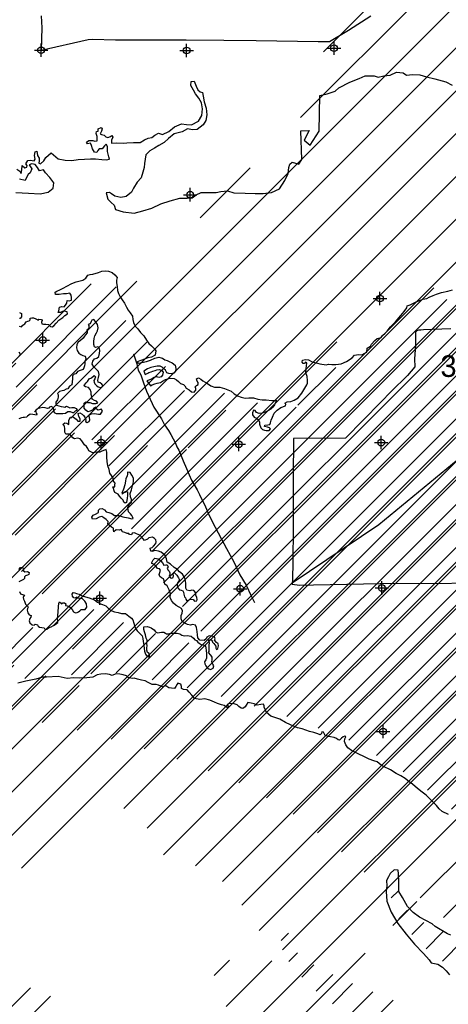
# Model space of a CAD drawing. Extents: x 117150 to 394350, y 704317 to 934578.
# Tile 4 of 12: x 170049 to 185957, y 770678 to 807223. Entities that reach past the tile are written whole.
import ezdxf

# ---------------------------------------------------------------- set-up
doc = ezdxf.new("R2010")
doc.units = 0
doc.header["$LTSCALE"] = 2000
doc.header["$PDMODE"] = 34
doc.header["$PDSIZE"] = 250
doc.layers.get('0').update_dxf_attribs({"linetype": 'CONTINUOUS'})
for name, color, linetype in [('CONMAP87', 6, 'CONTINUOUS'), ('CONMAP88', 3, 'CONTINUOUS'), ('ROADS', 9, 'CONTINUOUS'), ('SEC', 2, 'CONTINUOUS'), ('TEXT', 7, 'CONTINUOUS'), ('WATER', 4, 'CONTINUOUS')]:
    doc.layers.add(name, color=color, linetype=linetype)

# ---------------------------------------------------------------- blocks, each defined once
blk = doc.blocks.new('*X')
at = {"color": 0}
for p, q in [((198117, 807467), (209674, 819023)), ((197264, 805022), (209666, 817425)), ((176260, 782428), (209675, 815843)), ((177527, 782104), (209684, 814261)), ((185182, 778622), (219700, 813139)), ((186074, 777922), (221308, 813156)), ((186910, 777167), (222915, 813172)), ((190705, 779372), (224522, 813188)), ((178754, 781740), (210014, 812999)), ((179963, 781358), (211632, 813027)), ((181122, 780925), (213251, 813055)), ((182265, 780477), (214870, 813083)), ((183294, 779916), (216480, 813101)), ((184281, 779312), (218090, 813120)), ((191571, 778646), (220278, 807354)), ((192174, 777659), (220307, 805791)), ((193361, 777255), (220336, 804229)), ((193542, 801300), (195396, 803154)), ((194368, 776671), (220364, 802667)), ((195081, 775792), (220382, 801093)), ((195732, 774852), (220398, 799518)), ((176766, 784524), (191193, 798951)), ((176092, 785441), (189499, 798848)), ((196596, 774126), (220414, 797944)), ((169915, 793584), (173635, 797303)), ((195526, 771465), (221235, 797174)), ((201708, 776056), (222840, 797188)), ((202574, 775331), (224445, 797201)), ((175382, 786322), (185899, 796840)), ((170596, 792673), (173982, 796060)), ((171944, 792431), (174770, 795256)), ((172729, 791624), (175461, 794356)), ((180378, 792910), (181785, 794316)), ((173356, 790660), (176161, 793465)), ((173959, 789672), (177652, 793366)), ((174202, 788324), (178875, 792997)), ((174959, 787490), (180316, 792847)), ((170240, 782771), (172797, 785328)), ((169159, 783281), (170540, 784662)), ((171972, 782912), (173907, 784847)), ((173626, 782976), (175095, 784444)), ((174960, 782718), (176331, 784090)), ((200690, 775037), (201578, 775925)), ((183840, 774628), (184107, 774895)), ((184121, 773849), (184441, 774168)), ((184602, 773268), (185051, 773717)), ((194055, 773175), (194627, 773747)), ((194499, 772029), (196198, 773728)), ((196234, 770582), (199661, 774009)), ((185136, 772741), (185758, 773364)), ((185735, 772280), (186485, 773030)), ((186334, 771818), (187239, 772724)), ((186943, 771367), (187990, 772414))]:
    blk.add_line(p, q, dxfattribs=at)

msp = doc.modelspace()

# ---------------------------------------------------------------- linework, layer by layer
at = {"layer": 'ROADS', "color": 0}
for points in [[(170847, 807360), (170869, 806924), (170843, 806092)], [(170843, 806092), (172595, 806482), (172746, 806498), (173601, 806475), (174816, 806474), (176223, 806481), (177623, 806462), (178829, 806453), (181125, 806411), (181544, 806416), (182251, 806830), (183076, 807360)], [(186055, 795744), (185041, 795710), (184940, 795702), (184848, 795694), (184789, 795670), (184739, 795628), (184738, 795578), (184738, 795511), (184745, 795326), (184735, 795142), (184706, 794640), (184720, 794338), (184441, 794013), (183842, 793423), (183454, 793032), (182144, 791685), (180209, 791674), (180198, 790233), (180193, 788557), (180189, 786907), (180170, 786639), (180169, 786438), (180167, 786304), (180167, 786262)], [(174272, 794824), (174272, 794824), (174395, 794454), (174452, 794219), (174542, 794043), (174641, 793749), (174756, 793429), (174830, 793278), (175028, 792841), (175309, 792403), (175425, 792184), (175566, 791974), (175657, 791831), (175748, 791662), (175831, 791511), (175880, 791368), (175954, 791242), (176036, 791032), (176119, 790847), (176242, 790569), (176333, 790334), (176424, 790132), (176630, 789779), (176721, 789594), (176944, 789148), (177084, 788820), (177299, 788391), (177522, 787971), (177728, 787592), (178001, 787095), (178215, 786616), (178455, 786237), (178637, 785834), (178761, 785590)], [(187369, 791768), (183373, 788475), (180167, 786304)], [(202018, 789311), (201633, 788960), (201094, 788721), (200058, 788009), (199435, 787737), (197929, 786986), (196258, 786622), (195394, 786469), (194138, 786216), (192752, 786314), (191440, 786343), (188729, 786312), (183423, 786278), (180958, 786239), (180430, 786226), (180167, 786262)]]:
    msp.add_lwpolyline(points, dxfattribs=at)
at = {"layer": 'SEC', "color": 0}
for p in [(170843, 806092), (176245, 806079), (181715, 806166), (176375, 800726), (183421, 796873), (170904, 795332), (173070, 791525), (178180, 791464), (183468, 791527), (178234, 786101), (183489, 786131), (173022, 785752), (183535, 780802)]:
    msp.add_point(p, dxfattribs=at)
at = {"layer": 'WATER', "color": 0}
for points in [[(169941, 801681), (170057, 801604), (170107, 801520), (170125, 801654), (170143, 801805), (170243, 801729), (170318, 801745), (170327, 801812), (170277, 801879), (170345, 801996), (170437, 802012), (170588, 801986), (170622, 802045), (170597, 802187), (170624, 802321), (170682, 802346), (170715, 802186), (170773, 802077), (170772, 801985), (170763, 801893), (170821, 801867), (170940, 801984), (171016, 802109), (171218, 802275), (171476, 802056), (171735, 802004), (171978, 801994), (172213, 802034), (172448, 802041), (172682, 802064), (172867, 802063), (173101, 802036), (173260, 802018), (173378, 802051), (173361, 802127), (173312, 802336), (173305, 802512), (173264, 802605), (173197, 802538), (173112, 802430), (173003, 802431), (172944, 802372), (172910, 802289), (172826, 802306), (172752, 802424), (172719, 802558), (172678, 802642), (172560, 802610), (172527, 802677), (172612, 802735), (172762, 802742), (172838, 802708), (172930, 802724), (172922, 802884), (172890, 802993), (172899, 803068), (172966, 803084), (172966, 803168), (173067, 803226), (173109, 803167), (173083, 803083), (173040, 802983), (173090, 802958), (173182, 802932), (173241, 802881), (173324, 802856), (173417, 802889), (173467, 802922), (173509, 802863), (173458, 802746), (173457, 802637), (173641, 802653), (173892, 802642), (174030, 802651), (174278, 802665), (174521, 802663), (174681, 802763), (174815, 802829), (174958, 802853), (175067, 802936), (175202, 803011), (175352, 802959), (175579, 803067), (175790, 803241), (176050, 803357), (176243, 803330), (176427, 803321), (176687, 803453), (176814, 803661), (176833, 803913), (176801, 804131), (176702, 804316), (176577, 804476), (176502, 804610), (176395, 804778), (176412, 804929), (176530, 804945), (176596, 804752), (176662, 804617), (176745, 804541), (176837, 804524), (176853, 804382), (176893, 804180), (176975, 803937), (176990, 803694), (176956, 803485), (176854, 803318), (176635, 803152), (176459, 803136), (176275, 803171), (176073, 803055), (175788, 802981), (175577, 802815), (175417, 802666), (175207, 802550), (175047, 802450), (174879, 802359), (174736, 802210), (174675, 801883), (174665, 801741), (174622, 801565), (174554, 801356), (174410, 801198), (174267, 800973), (174199, 800823), (173996, 800665), (173804, 800624), (173578, 800668), (173461, 800761), (173378, 800803), (173260, 800796), (173326, 800561), (173442, 800442), (173559, 800341), (173599, 800182), (173892, 800096), (174302, 800043), (174613, 800125), (174957, 800231), (175285, 800388), (175637, 800503), (175998, 800601), (176266, 800599), (176450, 800615), (176594, 800723), (176787, 800805), (177130, 800811), (177340, 800810), (177516, 800851), (177767, 800874), (178001, 800797), (178420, 800778), (178789, 800775), (179082, 800773), (179392, 800813), (179686, 800945), (179889, 801253), (180016, 801512), (180035, 801738), (180069, 801855), (180162, 801938), (180412, 801861), (180523, 802028), (180479, 803092), (180790, 803115), (180603, 802756), (180828, 802571), (181158, 803088), (181183, 804403), (181460, 804476), (181754, 804575), (181889, 804699), (182301, 804898), (182645, 805038), (182872, 805145), (183199, 805135), (183349, 805092), (183567, 805140), (183794, 805164), (184029, 805280), (184280, 805253), (184405, 805160), (184631, 805184), (184900, 805182), (185150, 805105), (185451, 805027), (185869, 804916), (186095, 804797)], [(169901, 800810), (170379, 800790), (170806, 800762), (171108, 800818), (171285, 800968), (171311, 801169), (171170, 801371), (171004, 801539), (170929, 801649), (170778, 801608), (170712, 801742), (170620, 801844), (170503, 801870), (170402, 801837), (170494, 801685), (170442, 801543), (170358, 801477), (170316, 801385), (170256, 801251), (170047, 801303)], [(170034, 795848), (170117, 795823), (170160, 795881), (170235, 795931), (170295, 796006), (170345, 796039), (170395, 796047), (170437, 796088), (170438, 796147), (170505, 796155), (170563, 796155), (170647, 796120), (170730, 796070), (170764, 796103), (170856, 796094), (170889, 796060), (170855, 795994), (170872, 795935), (170930, 795926), (171022, 795925), (171114, 795908), (171189, 795832), (171256, 795823), (171315, 795857), (171399, 795956), (171501, 796065), (171644, 796173), (171728, 796239), (171820, 796305), (171812, 796381), (171754, 796389), (171662, 796407), (171561, 796357), (171477, 796358), (171503, 796416), (171521, 796550), (171613, 796575), (171705, 796566), (171747, 796624), (171798, 796707), (171815, 796799), (171882, 796782), (171974, 796815), (171975, 796907), (171959, 796999), (171909, 797075), (171792, 797042), (171674, 797043), (171515, 797019), (171373, 797028), (171365, 797104), (171424, 797145), (171542, 797195), (171668, 797261), (171802, 797335), (171978, 797426), (172146, 797492), (172289, 797525), (172390, 797557), (172507, 797632), (172583, 797740), (172667, 797765), (172768, 797781), (172969, 797838), (173103, 797888), (173237, 797904), (173346, 797886), (173480, 797835), (173580, 797759), (173663, 797658), (173645, 797549), (173645, 797457), (173669, 797315), (173685, 797172), (173718, 797055), (173775, 796937), (173858, 796828), (173933, 796702), (174007, 796550), (174073, 796441), (174148, 796340), (174239, 796214), (174247, 796097), (174271, 795988), (174338, 795853), (174429, 795744), (174529, 795618), (174653, 795491), (174761, 795331), (174844, 795205), (174936, 795113), (175052, 795003), (175102, 794936), (175076, 794768), (174941, 794702), (174799, 794670), (174681, 794620), (174413, 794530), (174446, 794471), (174588, 794504), (174756, 794536), (174907, 794585), (175066, 794660), (175217, 794692), (175301, 794675), (175351, 794658), (175434, 794599), (175518, 794573), (175602, 794531), (175702, 794488), (175818, 794395), (175843, 794278), (175834, 794177), (175775, 794102), (175674, 794078), (175582, 794087), (175507, 794121), (175465, 794213), (175399, 794264), (175332, 794323), (175257, 794365), (175148, 794358), (175031, 794342), (174922, 794309), (174788, 794268), (174661, 794177), (174703, 794059), (174803, 794100), (174845, 794125), (174929, 794150), (174988, 794175), (175072, 794207), (175139, 794224), (175231, 794240), (175323, 794197), (175373, 794139), (175355, 794030), (175296, 793963), (175213, 793947), (175137, 793964), (175045, 793940), (174936, 793882), (174768, 793816), (174901, 793639), (174968, 793664), (175060, 793705), (175152, 793730), (175278, 793762), (175354, 793812), (175463, 793870), (175639, 793919), (175782, 793910), (175873, 793851), (175940, 793791), (176015, 793716), (176123, 793681), (176173, 793631), (176231, 793547), (176340, 793479), (176423, 793412), (176523, 793394), (176583, 793469), (176583, 793536), (176567, 793595), (176617, 793645), (176676, 793678), (176676, 793753), (176635, 793804), (176610, 793888), (176686, 793929), (176769, 793886), (176844, 793819), (177020, 793717), (177145, 793633), (177278, 793582), (177479, 793580), (177646, 793537), (177897, 793435), (178013, 793342), (178130, 793258), (178272, 793207), (178423, 793181), (178548, 793188), (178724, 793187), (178883, 793144), (179042, 793110), (179201, 793109), (179410, 793090), (179594, 793089), (179543, 793014), (179501, 792931), (179442, 792839), (179366, 792773), (179282, 792715), (179156, 792657), (179047, 792616), (178938, 792608), (178838, 792642), (178788, 792718), (178729, 792727), (178695, 792635), (178695, 792551), (178753, 792467), (178836, 792433), (178911, 792374), (178953, 792290), (178952, 792206), (178993, 792072), (179060, 792013), (179135, 791987), (179202, 791970), (179311, 791978), (179353, 792036), (179320, 792078), (179244, 792104), (179136, 792121), (179153, 792171), (179253, 792187), (179329, 792195), (179354, 792254), (179380, 792354), (179431, 792471), (179499, 792613), (179609, 792729), (179735, 792829), (179911, 792895), (179928, 792953), (179895, 792987), (179979, 793045), (180113, 793052), (180231, 793102), (180382, 793193), (180517, 793359), (180593, 793485), (180712, 793668), (180729, 793726), (180729, 793827), (180722, 793978), (180673, 794112), (180682, 794279), (180708, 794472), (180658, 794506), (180625, 794464), (180574, 794464), (180533, 794506), (180550, 794590), (180659, 794614), (180768, 794597), (180901, 794529), (181102, 794469), (181194, 794452), (181428, 794408), (181512, 794433), (181629, 794424), (181780, 794431), (181981, 794455), (182174, 794537), (182384, 794678), (182469, 794770), (182628, 794802), (182745, 794785), (182863, 794843), (182930, 794884), (182948, 795026), (183074, 795109), (183108, 795184), (183226, 795318), (183318, 795384), (183461, 795433), (183512, 795500), (183613, 795583), (183689, 795666), (183815, 795824), (184001, 796007), (184195, 796249), (184313, 796391), (184414, 796532), (184432, 796599), (184541, 796640), (184742, 796739), (185011, 796846), (185154, 796879), (185246, 796920), (185389, 796986), (185523, 797036), (185708, 797093), (185934, 797142), (186118, 797191)], [(170046, 796350), (170112, 796317), (170120, 796250), (170120, 796191), (170069, 796133), (170036, 796133)], [(170044, 786002), (170077, 785918), (170153, 785884), (170228, 785867), (170186, 785808), (170177, 785775), (170185, 785716), (170226, 785641), (170259, 785531), (170301, 785498), (170342, 785472), (170367, 785422), (170342, 785363), (170325, 785305), (170357, 785213), (170399, 785137), (170474, 785111), (170465, 785053), (170423, 784995), (170397, 784911), (170430, 784835), (170514, 784760), (170580, 784751), (170623, 784784), (170706, 784767), (170739, 784716), (170789, 784674), (170957, 784656), (170998, 784572), (171057, 784605), (171124, 784647), (171216, 784688), (171300, 784738), (171401, 784796), (171460, 784854), (171461, 784904), (171453, 784996), (171462, 785105), (171480, 785247), (171489, 785431), (171498, 785565), (171532, 785615), (171607, 785539), (171641, 785581), (171716, 785580), (171758, 785538), (171749, 785480), (171808, 785463), (171883, 785445), (171933, 785403), (171999, 785327), (172041, 785243), (172116, 785209), (172183, 785217), (172233, 785242), (172275, 785284), (172326, 785334), (172393, 785333), (172477, 785333), (172536, 785424), (172528, 785542), (172470, 785643), (172362, 785735), (172295, 785736), (172211, 785753), (172170, 785795), (172119, 785754), (172052, 785762), (172003, 785830), (171995, 785905), (172029, 785964), (172095, 785946), (172162, 785921), (172254, 785895), (172371, 785844), (172488, 785801), (172622, 785759), (172730, 785725), (172831, 785690), (172939, 785606), (173047, 785538), (173122, 785513), (173189, 785487), (173248, 785462), (173323, 785394), (173381, 785335), (173473, 785276), (173573, 785250), (173707, 785216), (173832, 785181), (173974, 785180), (174099, 785088), (174199, 785012), (174249, 784944), (174290, 784827), (174315, 784743), (174347, 784625), (174414, 784541), (174489, 784465), (174597, 784356), (174621, 784255), (174637, 784138), (174653, 784004), (174669, 783878), (174677, 783786), (174718, 783668), (174776, 783584), (174868, 783559), (174868, 783609), (174852, 783693), (174794, 783735), (174769, 783819), (174770, 783911), (174779, 783986), (174771, 784070), (174780, 784196), (174747, 784271), (174714, 784397), (174681, 784506), (174657, 784590), (174658, 784682), (174783, 784706), (174867, 784672), (174934, 784647), (174975, 784613), (175034, 784579), (175092, 784503), (175158, 784461), (175234, 784477), (175309, 784485), (175401, 784485), (175460, 784459), (175501, 784425), (175569, 784433), (175661, 784458), (175778, 784457), (175895, 784456), (175996, 784430), (176062, 784380), (176162, 784354), (176263, 784362), (176414, 784336), (176505, 784268), (176555, 784201), (176605, 784175), (176663, 784125), (176713, 784082), (176780, 784032), (176864, 784014), (176939, 783980), (176955, 783897), (176971, 783821), (176979, 783679), (176986, 783595), (176986, 783528), (176960, 783461), (176910, 783386), (176918, 783311), (176959, 783243), (177009, 783168), (177067, 783134), (177134, 783108), (177226, 783158), (177252, 783242), (177219, 783300), (177186, 783376), (177187, 783476), (177196, 783568), (177146, 783636), (177054, 783737), (177080, 783770), (177080, 783862), (177081, 783938), (177081, 784021), (177098, 784080), (177074, 784197), (177133, 784222), (177174, 784188), (177208, 784121), (177249, 784070), (177291, 784020), (177324, 783970), (177323, 783894), (177356, 783844), (177407, 783885), (177424, 783977), (177416, 784061), (177350, 784112), (177283, 784196), (177300, 784246), (177284, 784321), (177217, 784330), (177075, 784356), (176999, 784307), (176966, 784248), (176898, 784182), (176739, 784191), (176664, 784275), (176648, 784393), (176632, 784510), (176617, 784661), (176575, 784745), (176467, 784771), (176391, 784746), (176282, 784772), (176182, 784823), (176074, 784890), (176041, 784991), (176042, 785108), (176076, 785192), (176093, 785284), (176052, 785368), (175969, 785419), (175852, 785478), (175760, 785571), (175685, 785663), (175636, 785781), (175645, 785915), (175596, 786066), (175522, 786209), (175430, 786268), (175422, 786318), (175406, 786393), (175381, 786469), (175314, 786511), (175248, 786554), (175223, 786629), (175249, 786704), (175274, 786796), (175241, 786838), (175166, 786856), (175108, 786931), (175050, 787007), (174958, 787033), (174958, 787075), (175000, 787175), (175068, 787233), (175185, 787215), (175277, 787156), (175351, 787064), (175393, 786980), (175468, 786988), (175527, 786987), (175560, 786912), (175526, 786870), (175542, 786803), (175592, 786752), (175617, 786694), (175617, 786635), (175591, 786568), (175641, 786501), (175699, 786500), (175741, 786525), (175759, 786584), (175734, 786643), (175784, 786701), (175818, 786667), (175876, 786608), (175942, 786507), (175984, 786432), (175941, 786365), (175907, 786315), (175898, 786223), (175915, 786131), (175981, 786063), (176040, 786046), (176098, 786021), (176131, 785970), (176139, 785903), (176164, 785802), (176197, 785769), (176213, 785718), (176255, 785651), (176288, 785668), (176339, 785684), (176406, 785717), (176489, 785700), (176539, 785641), (176623, 785657), (176632, 785707), (176624, 785774), (176583, 785858), (176583, 785950), (176517, 786035), (176433, 786043), (176358, 786027), (176257, 786045), (176216, 786120), (176217, 786204), (176217, 786313), (176185, 786455), (176152, 786548), (176094, 786640), (175986, 786725), (175902, 786817), (175777, 786893), (175652, 787011), (175519, 787088), (175495, 787213), (175445, 787339), (175295, 787458), (175195, 787500), (175070, 787526), (175003, 787501), (174910, 787494), (174886, 787611), (174970, 787636), (175012, 787685), (175097, 787777), (175114, 787844), (175106, 787911), (175048, 787962), (174973, 788012), (174838, 787988), (174788, 787938), (174687, 787897), (174637, 787956), (174571, 788032), (174513, 788091), (174387, 788142), (174312, 788176), (174228, 788168), (174203, 788101), (174128, 788118), (174094, 788152), (174036, 788152), (173952, 788195), (173860, 788212), (173819, 788305), (173743, 788272), (173635, 788289), (173542, 788214), (173526, 788290), (173526, 788348), (173451, 788382), (173393, 788433), (173318, 788500), (173327, 788592), (173260, 788668), (173177, 788736), (173094, 788787), (172993, 788754), (172892, 788696), (172750, 788680), (172725, 788764), (172776, 788831), (172860, 788872), (172969, 788930), (172970, 789013), (173020, 789072), (173104, 789080), (173196, 789029), (173262, 788953), (173354, 788927), (173471, 788893), (173571, 788825), (173730, 788816), (173881, 788773), (174073, 788730), (174207, 788696), (174257, 788704), (174241, 788771), (174208, 788821), (174166, 788888), (174091, 788956), (174067, 789123), (174127, 789249), (174202, 789315), (174195, 789416), (174162, 789508), (174146, 789642), (174197, 789776), (174232, 789926), (174274, 790068), (174267, 790202), (174217, 790320), (174143, 790421), (174051, 790430), (174050, 790363), (174033, 790279), (173991, 790196), (173981, 790095), (173955, 789953), (173904, 789803), (173845, 789652), (173853, 789619), (173912, 789669), (173979, 789710), (174046, 789701), (174054, 789651), (174045, 789559), (174036, 789467), (174010, 789308), (173959, 789283), (173918, 789317), (173885, 789393), (173810, 789468), (173752, 789544), (173702, 789611), (173577, 789671), (173552, 789738), (173536, 789822), (173511, 789881), (173578, 789880), (173579, 789964), (173596, 790022), (173529, 790090), (173513, 790207), (173455, 790300), (173397, 790392), (173365, 790526), (173315, 790669), (173291, 790828), (173284, 790987), (173277, 791172), (173261, 791264), (173194, 791247), (173101, 791206), (173026, 791165), (172917, 791166), (172766, 791141), (172616, 791226), (172574, 791310), (172525, 791377), (172458, 791445), (172408, 791512), (172350, 791588), (172292, 791664), (172200, 791689), (172083, 791665), (172016, 791699), (171975, 791766), (171908, 791842), (171833, 791843), (171766, 791843), (171724, 791919), (171725, 792036), (171709, 792136), (171651, 792204), (171718, 792254), (171802, 792245), (171877, 792194), (171877, 792253), (171878, 792353), (171929, 792470), (171979, 792486), (172046, 792469), (172096, 792435), (172146, 792393), (172204, 792317), (172296, 792317), (172297, 792409), (172247, 792493), (172223, 792610), (172282, 792627), (172365, 792584), (172415, 792534), (172465, 792466), (172498, 792374), (172497, 792315), (172547, 792273), (172623, 792315), (172648, 792373), (172641, 792457), (172616, 792541), (172666, 792565), (172717, 792590), (172809, 792606), (172901, 792597), (172968, 792580), (173052, 792580), (173119, 792688), (173078, 792780), (173044, 792756), (172961, 792731), (172902, 792765), (172869, 792840), (172802, 792807), (172760, 792741), (172659, 792691), (172575, 792667), (172508, 792726), (172442, 792801), (172443, 792927), (172443, 792994), (172502, 793035), (172569, 793018), (172653, 793009), (172745, 792975), (172878, 792974), (172954, 793007), (172904, 793066), (172829, 793084), (172737, 793134), (172721, 793227), (172705, 793310), (172697, 793403), (172664, 793503), (172598, 793571), (172489, 793597), (172447, 793639), (172456, 793672), (172515, 793739), (172566, 793797), (172633, 793889), (172709, 793930), (172818, 794013), (172860, 793962), (172834, 793896), (172800, 793837), (172808, 793770), (172841, 793703), (172908, 793627), (172966, 793593), (173050, 793576), (173109, 793601), (173134, 793651), (173093, 793701), (173034, 793744), (172959, 793769), (172943, 793845), (172977, 793945), (172994, 794054), (172970, 794163), (172887, 794255), (172795, 794340), (172737, 794432), (172763, 794549), (172822, 794633), (172915, 794665), (172982, 794724), (173008, 794832), (173025, 794941), (173001, 795050), (172951, 795084), (172859, 795059), (172825, 795085), (172801, 795169), (172802, 795277), (172819, 795386), (172836, 795495), (172896, 795595), (172938, 795678), (172964, 795787), (172940, 795913), (172865, 796022), (172799, 796098), (172731, 796073), (172706, 796015), (172664, 795940), (172596, 795907), (172613, 795873), (172613, 795831), (172621, 795789), (172587, 795731), (172545, 795698), (172553, 795647), (172553, 795606), (172485, 795531), (172451, 795481), (172409, 795406), (172308, 795314), (172224, 795256), (172173, 795173), (172155, 795047), (172180, 794947), (172238, 794846), (172313, 794795), (172396, 794761), (172480, 794735), (172504, 794651), (172496, 794601), (172470, 794534), (172461, 794451), (172452, 794375), (172435, 794300), (172401, 794242), (172292, 794201), (172191, 794168), (172132, 794084), (172073, 794060), (172014, 794002), (172014, 793893), (171979, 793667), (171903, 793617), (171836, 793525), (171777, 793509), (171684, 793459), (171626, 793443), (171525, 793419), (171458, 793352), (171474, 793293), (171473, 793218), (171448, 793109), (171388, 793026), (171388, 792959), (171421, 792917), (171505, 792891), (171588, 792866), (171672, 792848), (171722, 792840), (171781, 792873), (171839, 792856), (171906, 792822), (171990, 792830), (172065, 792829), (172141, 792795), (172182, 792736), (172106, 792695), (172047, 792628), (172022, 792637), (171939, 792671), (171838, 792663), (171746, 792605), (171654, 792589), (171528, 792598), (171419, 792590), (171344, 792633), (171311, 792717), (171303, 792801), (171270, 792843), (171220, 792868), (171153, 792843), (171127, 792802), (171077, 792794), (170994, 792819), (170910, 792828), (170801, 792804), (170734, 792788), (170658, 792746), (170633, 792713), (170657, 792621), (170691, 792587), (170674, 792545), (170615, 792562), (170531, 792571), (170439, 792580), (170338, 792505), (170305, 792464), (170229, 792456), (170179, 792456), (170120, 792448), (170011, 792407)], [(170035, 794743), (170077, 794801), (170028, 794877)], [(170016, 786822), (170075, 786889), (170151, 786905), (170176, 786855), (170192, 786771), (170242, 786729), (170342, 786737), (170401, 786703), (170384, 786636), (170342, 786611), (170266, 786586), (170232, 786545), (170232, 786486), (170190, 786445), (170114, 786412), (170022, 786354)], [(185965, 777717), (185731, 777836), (185623, 777928), (185515, 778055), (185390, 778181), (185241, 778324), (185133, 778442), (184983, 778552), (184808, 778687), (184633, 778847), (184500, 778940), (184358, 779059), (184191, 779160), (184024, 779245), (183808, 779380), (183557, 779508), (183465, 779558), (183316, 779677), (183190, 779711), (183015, 779771), (182848, 779864), (182614, 779974), (182364, 780093), (182230, 780195), (182156, 780312), (182106, 780430), (182115, 780530), (182149, 780605), (182116, 780631), (182057, 780606), (181990, 780556), (181914, 780481), (181864, 780490), (181806, 780541), (181722, 780583), (181588, 780601), (181505, 780618), (181388, 780652), (181355, 780728), (181330, 780778), (181263, 780787), (181246, 780729), (181195, 780679), (181112, 780713), (180962, 780764), (180803, 780798), (180535, 780901), (180360, 780935), (180101, 781046), (179909, 781139), (179709, 781258), (179375, 781377), (179208, 781512), (179117, 781705), (179118, 781756), (179093, 781814), (179001, 781807), (178858, 781782), (178750, 781825), (178641, 781859), (178516, 781877), (178456, 781777), (178423, 781718), (178330, 781652), (178271, 781669), (178188, 781737), (178122, 781787), (178013, 781830), (177820, 781840), (177753, 781798), (177795, 781723), (177761, 781681), (177636, 781765), (177535, 781791), (177393, 781842), (177285, 781893), (177110, 781961), (176926, 782013), (176733, 781997), (176541, 782032), (176441, 782150), (176333, 782260), (176266, 782344), (176124, 782361), (176049, 782395), (176058, 782471), (176025, 782555), (175916, 782597), (175891, 782556), (175849, 782472), (175798, 782397), (175689, 782415), (175580, 782424), (175472, 782500), (175346, 782467), (175204, 782527), (175112, 782552), (174970, 782545), (174895, 782587), (174811, 782621), (174703, 782689), (174569, 782707), (174419, 782741), (174302, 782784), (174218, 782768), (174076, 782802), (174009, 782869), (173892, 782912), (173767, 782930), (173616, 782939), (173482, 782881), (173382, 782915), (173231, 782941), (173055, 782926), (172921, 782902), (172761, 782819), (172544, 782795), (172250, 782780), (172050, 782799), (171815, 782767), (171481, 782844), (171045, 782822), (170894, 782823), (170651, 782749), (170467, 782708), (170282, 782668), (170081, 782627), (169980, 782594)], [(186056, 773247), (185931, 773298), (185472, 773569), (185356, 773662), (184888, 773917), (184655, 774086), (184439, 774313), (184257, 774641), (184116, 774868), (184118, 775211), (184104, 775521), (184096, 775655), (183946, 775673), (183802, 775532), (183734, 775406), (183667, 775273), (183674, 775080), (183655, 774863), (183678, 774502), (183835, 774099), (184083, 773679), (184390, 773284), (184698, 772913), (185030, 772559), (185246, 772332), (185321, 772222), (185564, 772170), (185739, 772060), (185872, 771917), (186005, 771766)]]:
    msp.add_lwpolyline(points, dxfattribs=at)

# ---------------------------------------------------------------- block references
at = {"layer": 'CONMAP87', "color": 0}
for p in [(0, 0), (0, 0), (0, 0), (-16792, -1432)]:
    msp.add_blockref('*X', p, dxfattribs=at)
at = {"layer": 'CONMAP88', "color": 0}
for p in [(0, 0), (0, 0), (0, 0), (0, 0), (0, 0), (-4081, -1580)]:
    msp.add_blockref('*X', p, dxfattribs=at)

# ---------------------------------------------------------------- texts
at = {"layer": 'TEXT', "color": 0}
msp.add_text('36', height=800, dxfattribs=at).set_placement((185666, 793964))

doc.saveas('drawing.dxf')
